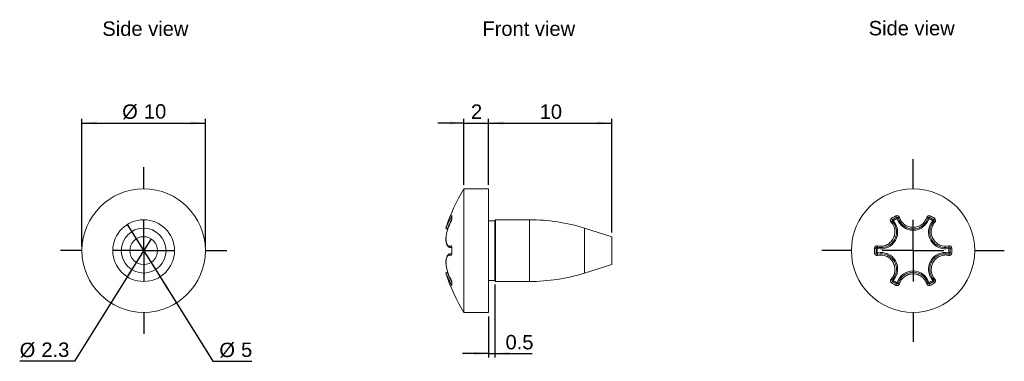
# Model space of a CAD drawing. Header units: millimetres. Extents: x 8.4 to 88.2, y 31.5 to 59.2.
import ezdxf

# ---------------------------------------------------------------- set-up
doc = ezdxf.new("R2010")
doc.units = ezdxf.units.MM
doc.header["$LTSCALE"] = 0.333333
doc.layers.add('FORMAT', color=7, linetype='Continuous')
doc.styles.get("Standard").update_dxf_attribs({"font": 'arial.ttf'})

msp = doc.modelspace()

# ---------------------------------------------------------------- linework, layer by layer
at = {"color": 7, "linetype": 'Continuous', "lineweight": 18}
for p, q in [((46.383, 45.46), (44.383, 45.46)), ((44.383, 40.46), (44.383, 45.46)), ((46.383, 40.46), (46.383, 45.46)), ((43.402, 43.237), (43.403, 43.251)), ((43.402, 43.237), (43.402, 43.041)), ((43.403, 43.251), (43.41, 43.272)), ((43.41, 43.272), (43.41, 43.074)), ((79.456, 43.147), (79.394, 43.272)), ((79.456, 43.147), (79.5, 43.057)), ((79.595, 43.095), (79.598, 43.103)), ((79.598, 43.103), (79.605, 43.112)), ((79.605, 43.112), (79.615, 43.121)), ((79.615, 43.121), (79.627, 43.13)), ((79.627, 43.13), (79.642, 43.138)), ((79.642, 43.138), (79.659, 43.146)), ((79.659, 43.146), (79.676, 43.153)), ((81.919, 43.146), (81.901, 43.153)), ((81.936, 43.138), (81.919, 43.146)), ((81.951, 43.13), (81.936, 43.138)), ((81.963, 43.121), (81.951, 43.13)), ((81.973, 43.112), (81.963, 43.121)), ((81.98, 43.103), (81.973, 43.112)), ((81.983, 43.095), (81.98, 43.103)), ((82.078, 43.057), (82.122, 43.147)), ((82.122, 43.147), (82.184, 43.272)), ((43.316, 42.782), (43.314, 42.77)), ((43.319, 42.788), (43.316, 42.782)), ((43.402, 43.041), (43.403, 43.055)), ((43.403, 43.055), (43.41, 43.074)), ((46.883, 42.873), (46.383, 42.873)), ((46.933, 42.96), (46.883, 42.873)), ((46.883, 40.46), (46.883, 42.873)), ((49.693, 42.96), (46.933, 42.96)), ((46.933, 40.46), (46.933, 42.96)), ((49.693, 40.46), (49.693, 42.96)), ((79.013, 42.77), (79.028, 42.782)), ((79.028, 42.782), (79.043, 42.792)), ((79.043, 42.792), (79.057, 42.801)), ((79.128, 42.958), (79.051, 43.074)), ((79.057, 42.801), (79.071, 42.807)), ((79.071, 42.807), (79.084, 42.811)), ((79.084, 42.811), (79.095, 42.812)), ((79.095, 42.812), (79.104, 42.811)), ((79.104, 42.811), (79.11, 42.807)), ((79.11, 42.807), (79.183, 42.875)), ((79.128, 42.958), (79.183, 42.875)), ((79.596, 43.087), (79.5, 43.057)), ((79.596, 43.087), (79.595, 43.095)), ((81.982, 43.087), (81.983, 43.095)), ((82.078, 43.057), (81.982, 43.087)), ((82.394, 42.875), (82.45, 42.958)), ((82.394, 42.875), (82.468, 42.807)), ((82.45, 42.958), (82.527, 43.074)), ((82.468, 42.807), (82.474, 42.811)), ((82.474, 42.811), (82.483, 42.812)), ((82.483, 42.812), (82.494, 42.811)), ((82.494, 42.811), (82.507, 42.807)), ((82.507, 42.807), (82.521, 42.801)), ((82.521, 42.801), (82.535, 42.792)), ((82.535, 42.792), (82.55, 42.782)), ((82.55, 42.782), (82.565, 42.77)), ((43.023, 42.21), (43.071, 42.21)), ((56.383, 41.585), (54.168, 42.277)), ((54.168, 40.46), (54.168, 42.277)), ((56.383, 40.46), (56.383, 41.585)), ((43.303, 40.71), (43.398, 40.71)), ((77.897, 40.824), (77.895, 40.806)), ((77.895, 40.806), (77.895, 40.788)), ((77.895, 40.788), (77.897, 40.773)), ((77.917, 40.74), (77.895, 40.642)), ((77.9, 40.843), (77.897, 40.824)), ((77.897, 40.773), (77.9, 40.76)), ((77.9, 40.76), (77.904, 40.75)), ((77.904, 40.75), (77.91, 40.743)), ((77.91, 40.743), (77.917, 40.74)), ((83.661, 40.74), (83.668, 40.743)), ((83.683, 40.642), (83.661, 40.74)), ((83.668, 40.743), (83.674, 40.75)), ((83.674, 40.75), (83.678, 40.76)), ((83.681, 40.824), (83.677, 40.843)), ((83.678, 40.76), (83.681, 40.773)), ((83.682, 40.806), (83.681, 40.824)), ((83.681, 40.773), (83.683, 40.788)), ((83.683, 40.788), (83.682, 40.806)), ((43.398, 40.21), (43.303, 40.21)), ((43.303, 40.21), (43.303, 40.21)), ((43.402, 40.655), (43.403, 40.656)), ((43.402, 40.655), (43.402, 40.264)), ((43.402, 40.264), (43.403, 40.263)), ((43.403, 40.656), (43.41, 40.658)), ((43.403, 40.263), (43.41, 40.262)), ((43.41, 40.658), (43.41, 40.262)), ((44.383, 35.46), (44.383, 40.46)), ((46.383, 35.46), (46.383, 40.46)), ((46.883, 38.046), (46.883, 40.46)), ((46.933, 37.96), (46.933, 40.46)), ((49.693, 37.96), (49.693, 40.46)), ((54.168, 38.642), (54.168, 40.46)), ((56.383, 39.335), (56.383, 40.46)), ((77.655, 40.658), (77.795, 40.649)), ((77.655, 40.262), (77.795, 40.27)), ((77.795, 40.649), (77.895, 40.642)), ((77.795, 40.27), (77.895, 40.277)), ((77.917, 40.179), (77.895, 40.277)), ((77.895, 40.131), (77.897, 40.146)), ((77.895, 40.113), (77.895, 40.131)), ((77.897, 40.095), (77.895, 40.113)), ((77.897, 40.146), (77.9, 40.159)), ((77.9, 40.076), (77.897, 40.095)), ((77.9, 40.159), (77.904, 40.169)), ((77.904, 40.169), (77.91, 40.176)), ((77.91, 40.176), (77.917, 40.179)), ((83.683, 40.277), (83.661, 40.179)), ((83.661, 40.179), (83.668, 40.176)), ((83.668, 40.176), (83.674, 40.169)), ((83.674, 40.169), (83.678, 40.159)), ((83.681, 40.095), (83.677, 40.076)), ((83.678, 40.159), (83.681, 40.146)), ((83.681, 40.146), (83.683, 40.131)), ((83.682, 40.113), (83.681, 40.095)), ((83.683, 40.131), (83.682, 40.113)), ((83.683, 40.642), (83.783, 40.649)), ((83.683, 40.277), (83.783, 40.27)), ((83.783, 40.649), (83.923, 40.658)), ((83.783, 40.27), (83.923, 40.262)), ((54.168, 38.642), (56.383, 39.335)), ((43.071, 38.71), (43.023, 38.71)), ((43.314, 37.766), (43.298, 37.802)), ((43.316, 38.137), (43.314, 38.15)), ((43.319, 38.132), (43.316, 38.137)), ((43.319, 38.13), (43.319, 38.132)), ((43.402, 37.878), (43.402, 37.682)), ((43.403, 37.864), (43.402, 37.878)), ((43.403, 37.668), (43.402, 37.682)), ((43.41, 37.845), (43.403, 37.864)), ((43.41, 37.647), (43.403, 37.668)), ((43.41, 37.845), (43.41, 37.647)), ((46.383, 38.046), (46.883, 38.046)), ((46.883, 38.046), (46.933, 37.96)), ((46.933, 37.96), (49.693, 37.96)), ((79.013, 38.15), (79.028, 38.137)), ((79.028, 38.137), (79.043, 38.127)), ((79.043, 38.127), (79.057, 38.118)), ((79.051, 37.845), (79.128, 37.961)), ((79.057, 38.118), (79.071, 38.112)), ((79.071, 38.112), (79.084, 38.108)), ((79.084, 38.108), (79.095, 38.107)), ((79.095, 38.107), (79.104, 38.108)), ((79.104, 38.108), (79.11, 38.112)), ((79.11, 38.112), (79.183, 38.044)), ((79.128, 37.961), (79.183, 38.044)), ((79.394, 37.647), (79.456, 37.772)), ((79.456, 37.772), (79.5, 37.862)), ((79.596, 37.832), (79.5, 37.862)), ((79.595, 37.824), (79.596, 37.832)), ((79.598, 37.816), (79.595, 37.824)), ((79.605, 37.807), (79.598, 37.816)), ((79.615, 37.798), (79.605, 37.807)), ((79.627, 37.789), (79.615, 37.798)), ((79.642, 37.781), (79.627, 37.789)), ((79.659, 37.773), (79.642, 37.781)), ((79.676, 37.766), (79.659, 37.773)), ((81.901, 37.766), (81.919, 37.773)), ((81.919, 37.773), (81.936, 37.781)), ((81.936, 37.781), (81.951, 37.789)), ((81.951, 37.789), (81.963, 37.798)), ((81.963, 37.798), (81.973, 37.807)), ((81.973, 37.807), (81.98, 37.816)), ((81.98, 37.816), (81.983, 37.824)), ((82.078, 37.862), (81.982, 37.832)), ((81.983, 37.824), (81.982, 37.832)), ((82.078, 37.862), (82.122, 37.772)), ((82.184, 37.647), (82.122, 37.772)), ((82.394, 38.044), (82.468, 38.112)), ((82.394, 38.044), (82.45, 37.961)), ((82.527, 37.845), (82.45, 37.961)), ((82.468, 38.112), (82.474, 38.108)), ((82.474, 38.108), (82.483, 38.107)), ((82.483, 38.107), (82.494, 38.108)), ((82.494, 38.108), (82.507, 38.112)), ((82.507, 38.112), (82.521, 38.118)), ((82.521, 38.118), (82.535, 38.127)), ((82.535, 38.127), (82.55, 38.137)), ((82.55, 38.137), (82.565, 38.15)), ((44.383, 35.46), (46.383, 35.46))]:
    msp.add_line(p, q, dxfattribs=at)
for centre, radius in [((18.421, 40.46), 5), ((80.789, 40.46), 5), ((18.421, 40.46), 2.5), ((18.421, 40.46), 1.817), ((18.421, 40.46), 1.125)]:
    msp.add_circle(centre, radius, dxfattribs=at)
for centre, radius, start, end in [((57.157, 37.597), 15, 148.38892, 161.55195), ((43.444, 43.24), 0.157, 213.8274, 254.48066), ((80.789, 40.46), 3.14, 116.38433, 123.61567), ((80.789, 40.46), 3, 116.38433, 123.61567), ((80.789, 40.46), 3, 56.38433, 63.61567), ((80.789, 40.46), 3.14, 56.38433, 63.61567), ((43.022, 42.31), 0.1, 159.87456, 270.76828), ((49.693, 27.96), 15, 72.64598, 90), ((78.191, 41.96), 1.35, 257.32788, 42.67212), ((80.789, 40.46), 2.9, 116.38433, 123.61567), ((80.789, 43.46), 1.35, 197.32788, 342.67212), ((83.387, 41.96), 1.35, 137.32788, 282.67212), ((80.789, 40.46), 2.9, 56.38433, 63.61567), ((43.421, 40.846), 0.107, 181.5596, 252.43159), ((43.421, 40.074), 0.107, 107.6022, 178.43953), ((80.789, 40.46), 3.14, 176.38433, 183.61567), ((80.789, 40.46), 3, 176.38433, 183.61567), ((80.789, 40.46), 2.9, 176.38433, 183.61567), ((78.191, 38.96), 1.35, 317.32788, 102.67212), ((83.387, 38.96), 1.35, 77.32788, 222.67212), ((80.789, 40.46), 2.9, 356.38433, 3.61567), ((80.789, 40.46), 3, 356.38433, 3.61567), ((80.789, 40.46), 3.14, 356.38433, 3.61567), ((43.022, 38.61), 0.1, 89.15291, 200.13007), ((57.157, 43.322), 15, 198.44803, 211.61108), ((49.693, 52.96), 15, 270, 287.35402), ((80.789, 37.46), 1.35, 17.32788, 162.67212), ((43.444, 37.679), 0.157, 105.51934, 146.1726), ((80.789, 40.46), 3.14, 236.38433, 243.61567), ((80.789, 40.46), 3, 236.38433, 243.61567), ((80.789, 40.46), 2.9, 236.38433, 243.61567), ((80.789, 40.46), 2.9, 296.38433, 303.61567), ((80.789, 40.46), 3, 296.38433, 303.61567), ((80.789, 40.46), 3.14, 296.38433, 303.61567)]:
    msp.add_arc(centre, radius, start, end, dxfattribs=at)
for points, knots in [([(42.928, 42.344), (42.929, 42.344), (42.93, 42.346), (42.948, 42.381), (42.979, 42.438), (43.021, 42.521), (43.074, 42.627), (43.136, 42.758), (43.199, 42.895), (43.259, 43.028), (43.295, 43.111), (43.314, 43.153)], [0, 0, 0, 0, 0.09662, 0.208504, 0.323365, 0.43911, 0.557665, 0.684565, 0.81461, 0.906773, 1, 1, 1, 1]), ([(43.314, 43.153), (43.337, 43.207), (43.362, 43.252), (43.398, 43.3), (43.41, 43.3), (43.41, 43.272)], [0, 0, 0, 0, 0.5, 0.5, 1, 1, 1, 1]), ([(79.394, 43.272), (79.449, 43.3), (79.514, 43.3), (79.62, 43.252), (79.66, 43.207), (79.676, 43.153)], [0, 0, 0, 0, 0.5, 0.5, 1, 1, 1, 1]), ([(79.596, 43.087), (79.595, 43.091), (79.593, 43.094), (79.592, 43.097), (79.587, 43.108), (79.581, 43.118), (79.573, 43.126), (79.566, 43.134), (79.557, 43.141), (79.547, 43.146), (79.538, 43.151), (79.528, 43.154), (79.517, 43.156), (79.507, 43.158), (79.497, 43.158), (79.486, 43.156), (79.477, 43.155), (79.469, 43.153), (79.46, 43.149), (79.459, 43.149), (79.457, 43.148), (79.456, 43.147)], [0, 0, 0, 0, 0.0000137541, 0.0000137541, 0.0000137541, 0.0000591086, 0.0000591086, 0.0000591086, 0.0001002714, 0.0001002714, 0.0001002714, 0.0001368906, 0.0001368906, 0.0001368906, 0.0001705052, 0.0001705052, 0.0001705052, 0.0001975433, 0.0001975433, 0.0001975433, 0.0002026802, 0.0002026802, 0.0002026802, 0.0002026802]), ([(79.676, 43.153), (79.712, 43.039), (79.764, 42.933), (79.901, 42.737), (79.986, 42.649), (80.181, 42.502), (80.293, 42.443), (80.53, 42.363), (80.659, 42.341), (80.913, 42.341), (81.042, 42.362), (81.281, 42.441), (81.393, 42.5), (81.688, 42.72), (81.831, 42.925), (81.901, 43.153)], [0, 0, 0, 0, 0.125, 0.125, 0.25, 0.25, 0.375, 0.375, 0.5, 0.5, 0.625, 0.625, 0.75, 0.75, 1, 1, 1, 1]), ([(81.901, 43.153), (81.918, 43.207), (81.958, 43.252), (82.064, 43.3), (82.129, 43.3), (82.184, 43.272)], [0, 0, 0, 0, 0.5, 0.5, 1, 1, 1, 1]), ([(82.122, 43.147), (82.114, 43.151), (82.105, 43.154), (82.096, 43.156), (82.085, 43.158), (82.075, 43.158), (82.065, 43.157), (82.064, 43.156), (82.062, 43.156), (82.061, 43.156), (82.048, 43.154), (82.037, 43.149), (82.027, 43.143), (82.016, 43.137), (82.006, 43.129), (81.999, 43.119), (81.992, 43.11), (81.986, 43.099), (81.982, 43.087)], [0, 0, 0, 0, 0.0000281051, 0.0000281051, 0.0000281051, 0.0000606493, 0.0000606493, 0.0000606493, 0.0000651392, 0.0000651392, 0.0000651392, 0.0001078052, 0.0001078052, 0.0001078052, 0.0001540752, 0.0001540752, 0.0001540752, 0.000201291, 0.000201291, 0.000201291, 0.000201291]), ([(43.319, 42.788), (43.304, 42.762), (43.273, 42.705), (43.226, 42.608), (43.178, 42.501), (43.133, 42.389), (43.092, 42.275), (43.054, 42.158), (43.02, 42.04), (42.99, 41.92), (42.965, 41.801), (42.945, 41.684), (42.93, 41.57), (42.922, 41.461), (42.921, 41.358), (42.926, 41.262), (42.937, 41.171), (42.954, 41.086), (42.977, 41.006), (43.006, 40.932), (43.043, 40.865), (43.085, 40.811), (43.13, 40.768), (43.18, 40.737), (43.233, 40.717), (43.275, 40.709), (43.298, 40.71), (43.303, 40.711)], [0, 0, 0, 0, 0.0384032, 0.0839542, 0.1290212, 0.1735815, 0.2177069, 0.260134, 0.3026662, 0.3452891, 0.3876321, 0.4294688, 0.4706729, 0.5112404, 0.5512745, 0.5903789, 0.6294914, 0.669825, 0.7114358, 0.7542871, 0.7981642, 0.8424014, 0.8798212, 0.9156996, 0.9534128, 0.9910854, 1, 1, 1, 1]), ([(43.314, 42.77), (43.264, 42.682), (43.217, 42.584), (43.126, 42.367), (43.084, 42.25), (43.012, 42.008), (42.981, 41.881), (42.939, 41.636), (42.927, 41.513), (42.927, 41.293), (42.938, 41.191), (42.98, 41.024), (43.011, 40.956), (43.12, 40.811), (43.215, 40.79), (43.314, 40.843)], [0, 0, 0, 0, 0.125, 0.125, 0.25, 0.25, 0.375, 0.375, 0.5, 0.5, 0.625, 0.625, 0.75, 0.75, 1, 1, 1, 1]), ([(43.406, 43.087), (43.388, 43.043), (43.352, 42.953), (43.293, 42.811), (43.23, 42.662), (43.168, 42.522), (43.116, 42.405), (43.074, 42.316), (43.043, 42.253), (43.024, 42.215), (43.023, 42.213), (43.023, 42.212)], [0, 0, 0, 0, 0.092031, 0.185123, 0.31205, 0.442037, 0.557922, 0.6765, 0.788435, 0.90325, 1, 1, 1, 1]), ([(43.41, 43.074), (43.41, 43.04), (43.398, 42.984), (43.361, 42.868), (43.337, 42.811), (43.314, 42.77)], [0, 0, 0, 0, 0.5, 0.5, 1, 1, 1, 1]), ([(43.402, 43.041), (43.402, 43.041), (43.402, 43.041), (43.402, 43.031), (43.399, 43.013), (43.394, 42.985), (43.384, 42.948), (43.371, 42.908), (43.355, 42.865), (43.338, 42.825), (43.325, 42.799), (43.32, 42.79), (43.319, 42.789)], [0, 0, 0, 0, 0.000186, 0.078375, 0.172106, 0.287531, 0.411289, 0.546607, 0.689042, 0.834729, 0.980966, 1, 1, 1, 1]), ([(77.9, 40.843), (78.017, 40.816), (78.134, 40.808), (78.373, 40.829), (78.491, 40.858), (78.716, 40.954), (78.823, 41.021), (79.011, 41.187), (79.094, 41.288), (79.222, 41.508), (79.268, 41.63), (79.319, 41.877), (79.324, 42.003), (79.281, 42.369), (79.175, 42.594), (79.013, 42.77)], [0, 0, 0, 0, 0.125, 0.125, 0.25, 0.25, 0.375, 0.375, 0.5, 0.5, 0.625, 0.625, 0.75, 0.75, 1, 1, 1, 1]), ([(79.11, 42.807), (79.285, 42.617), (79.399, 42.374), (79.448, 41.981), (79.443, 41.845), (79.39, 41.58), (79.34, 41.449), (79.204, 41.214), (79.114, 41.106), (78.912, 40.93), (78.797, 40.858), (78.555, 40.756), (78.427, 40.725), (78.169, 40.703), (78.042, 40.712), (77.917, 40.74)], [0, 0, 0, 0, 0.25, 0.25, 0.375, 0.375, 0.5, 0.5, 0.625, 0.625, 0.75, 0.75, 0.875, 0.875, 1, 1, 1, 1]), ([(79.013, 42.77), (78.975, 42.811), (78.955, 42.869), (78.967, 42.983), (78.999, 43.04), (79.051, 43.074)], [0, 0, 0, 0, 0.5, 0.5, 1, 1, 1, 1]), ([(79.128, 42.958), (79.12, 42.953), (79.113, 42.946), (79.107, 42.939), (79.1, 42.931), (79.095, 42.922), (79.091, 42.913), (79.091, 42.912), (79.09, 42.911), (79.09, 42.909), (79.085, 42.897), (79.083, 42.885), (79.083, 42.873), (79.084, 42.861), (79.086, 42.848), (79.091, 42.837), (79.095, 42.826), (79.102, 42.816), (79.11, 42.807)], [0, 0, 0, 0, 0.0000281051, 0.0000281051, 0.0000281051, 0.0000606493, 0.0000606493, 0.0000606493, 0.0000651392, 0.0000651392, 0.0000651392, 0.0001078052, 0.0001078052, 0.0001078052, 0.0001540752, 0.0001540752, 0.0001540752, 0.000201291, 0.000201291, 0.000201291, 0.000201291]), ([(81.982, 43.087), (81.905, 42.841), (81.752, 42.62), (81.436, 42.382), (81.316, 42.318), (81.06, 42.232), (80.922, 42.209), (80.65, 42.21), (80.512, 42.233), (80.258, 42.32), (80.138, 42.384), (79.929, 42.543), (79.838, 42.638), (79.69, 42.85), (79.634, 42.964), (79.596, 43.087)], [0, 0, 0, 0, 0.25, 0.25, 0.375, 0.375, 0.5, 0.5, 0.625, 0.625, 0.75, 0.75, 0.875, 0.875, 1, 1, 1, 1]), ([(83.661, 40.74), (83.41, 40.683), (83.141, 40.706), (82.777, 40.861), (82.662, 40.933), (82.459, 41.111), (82.371, 41.219), (82.235, 41.455), (82.187, 41.586), (82.135, 41.849), (82.13, 41.985), (82.163, 42.246), (82.2, 42.372), (82.31, 42.606), (82.381, 42.712), (82.468, 42.807)], [0, 0, 0, 0, 0.25, 0.25, 0.375, 0.375, 0.5, 0.5, 0.625, 0.625, 0.75, 0.75, 0.875, 0.875, 1, 1, 1, 1]), ([(82.565, 42.77), (82.484, 42.682), (82.418, 42.584), (82.317, 42.367), (82.283, 42.25), (82.254, 42.008), (82.258, 41.881), (82.308, 41.636), (82.354, 41.513), (82.48, 41.293), (82.563, 41.191), (82.751, 41.024), (82.858, 40.956), (83.196, 40.811), (83.445, 40.79), (83.677, 40.843)], [0, 0, 0, 0, 0.125, 0.125, 0.25, 0.25, 0.375, 0.375, 0.5, 0.5, 0.625, 0.625, 0.75, 0.75, 1, 1, 1, 1]), ([(82.468, 42.807), (82.47, 42.809), (82.473, 42.812), (82.475, 42.815), (82.482, 42.824), (82.487, 42.835), (82.49, 42.846), (82.493, 42.856), (82.495, 42.867), (82.494, 42.878), (82.494, 42.888), (82.492, 42.899), (82.488, 42.909), (82.485, 42.919), (82.48, 42.928), (82.473, 42.936), (82.468, 42.943), (82.461, 42.95), (82.454, 42.955), (82.453, 42.956), (82.451, 42.957), (82.45, 42.958)], [0, 0, 0, 0, 0.0000137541, 0.0000137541, 0.0000137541, 0.0000591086, 0.0000591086, 0.0000591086, 0.0001002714, 0.0001002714, 0.0001002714, 0.0001368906, 0.0001368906, 0.0001368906, 0.0001705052, 0.0001705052, 0.0001705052, 0.0001975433, 0.0001975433, 0.0001975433, 0.0002026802, 0.0002026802, 0.0002026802, 0.0002026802]), ([(82.527, 43.074), (82.578, 43.04), (82.611, 42.984), (82.623, 42.868), (82.603, 42.811), (82.565, 42.77)], [0, 0, 0, 0, 0.5, 0.5, 1, 1, 1, 1]), ([(43.392, 40.734), (43.379, 40.727), (43.349, 40.712), (43.319, 40.711), (43.303, 40.71)], [0, 0, 0, 0, 0.439247, 1, 1, 1, 1]), ([(43.314, 40.843), (43.337, 40.855), (43.362, 40.843), (43.398, 40.776), (43.41, 40.719), (43.41, 40.658)], [0, 0, 0, 0, 0.5, 0.5, 1, 1, 1, 1]), ([(43.384, 40.758), (43.383, 40.758), (43.383, 40.759), (43.387, 40.751), (43.393, 40.733), (43.399, 40.705), (43.402, 40.678), (43.402, 40.66), (43.401, 40.655)], [0, 0, 0, 0, 0.068237, 0.258459, 0.456738, 0.676041, 0.904536, 1, 1, 1, 1]), ([(77.655, 40.658), (77.659, 40.719), (77.692, 40.775), (77.786, 40.843), (77.845, 40.855), (77.9, 40.843)], [0, 0, 0, 0, 0.5, 0.5, 1, 1, 1, 1]), ([(77.917, 40.74), (77.913, 40.741), (77.91, 40.741), (77.906, 40.742), (77.895, 40.743), (77.883, 40.742), (77.872, 40.74), (77.861, 40.737), (77.851, 40.733), (77.841, 40.727), (77.833, 40.722), (77.825, 40.715), (77.818, 40.706), (77.811, 40.699), (77.806, 40.69), (77.802, 40.68), (77.799, 40.672), (77.796, 40.663), (77.795, 40.654), (77.795, 40.652), (77.795, 40.65), (77.795, 40.649)], [0, 0, 0, 0, 0.0000137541, 0.0000137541, 0.0000137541, 0.0000591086, 0.0000591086, 0.0000591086, 0.0001002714, 0.0001002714, 0.0001002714, 0.0001368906, 0.0001368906, 0.0001368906, 0.0001705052, 0.0001705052, 0.0001705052, 0.0001975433, 0.0001975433, 0.0001975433, 0.0002026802, 0.0002026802, 0.0002026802, 0.0002026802]), ([(83.783, 40.649), (83.782, 40.658), (83.78, 40.667), (83.777, 40.676), (83.774, 40.686), (83.769, 40.695), (83.763, 40.703), (83.762, 40.704), (83.761, 40.705), (83.76, 40.706), (83.752, 40.716), (83.742, 40.724), (83.732, 40.73), (83.721, 40.736), (83.709, 40.74), (83.697, 40.741), (83.685, 40.743), (83.673, 40.743), (83.661, 40.74)], [0, 0, 0, 0, 0.0000281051, 0.0000281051, 0.0000281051, 0.0000606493, 0.0000606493, 0.0000606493, 0.0000651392, 0.0000651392, 0.0000651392, 0.0001078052, 0.0001078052, 0.0001078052, 0.0001540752, 0.0001540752, 0.0001540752, 0.000201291, 0.000201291, 0.000201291, 0.000201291]), ([(83.677, 40.843), (83.733, 40.855), (83.792, 40.843), (83.886, 40.776), (83.919, 40.719), (83.923, 40.658)], [0, 0, 0, 0, 0.5, 0.5, 1, 1, 1, 1]), ([(43.306, 40.209), (43.303, 40.209), (43.281, 40.211), (43.239, 40.204), (43.185, 40.185), (43.134, 40.154), (43.089, 40.113), (43.049, 40.062), (43.013, 40.001), (42.982, 39.928), (42.957, 39.847), (42.938, 39.758), (42.926, 39.664), (42.921, 39.566), (42.922, 39.464), (42.93, 39.359), (42.943, 39.25), (42.961, 39.137), (42.985, 39.021), (43.013, 38.903), (43.046, 38.786), (43.083, 38.67), (43.123, 38.558), (43.165, 38.45), (43.21, 38.345), (43.258, 38.244), (43.295, 38.173), (43.315, 38.138), (43.319, 38.132)], [0, 0, 0, 0, 0.005957, 0.044548, 0.082051, 0.119641, 0.157397, 0.196765, 0.238629, 0.281859, 0.325022, 0.367331, 0.408577, 0.448792, 0.488009, 0.526602, 0.566041, 0.606323, 0.647433, 0.689244, 0.731526, 0.77397, 0.81611, 0.857745, 0.901358, 0.945669, 0.990662, 1, 1, 1, 1]), ([(43.314, 40.076), (43.264, 40.103), (43.217, 40.111), (43.126, 40.09), (43.084, 40.061), (43.012, 39.965), (42.981, 39.898), (42.939, 39.732), (42.927, 39.631), (42.927, 39.411), (42.938, 39.289), (42.98, 39.042), (43.011, 38.916), (43.12, 38.55), (43.215, 38.325), (43.314, 38.15)], [0, 0, 0, 0, 0.125, 0.125, 0.25, 0.25, 0.375, 0.375, 0.5, 0.5, 0.625, 0.625, 0.75, 0.75, 1, 1, 1, 1]), ([(43.305, 40.206), (43.311, 40.207), (43.338, 40.212), (43.368, 40.197), (43.392, 40.184)], [0, 0, 0, 0, 0.194337, 1, 1, 1, 1]), ([(43.41, 40.262), (43.41, 40.2), (43.398, 40.144), (43.361, 40.076), (43.337, 40.064), (43.314, 40.076)], [0, 0, 0, 0, 0.5, 0.5, 1, 1, 1, 1]), ([(43.401, 40.264), (43.401, 40.256), (43.402, 40.236), (43.398, 40.206), (43.391, 40.179), (43.384, 40.162), (43.383, 40.161), (43.383, 40.16)], [0, 0, 0, 0, 0.142494, 0.374897, 0.603434, 0.82166, 1, 1, 1, 1]), ([(77.9, 40.076), (77.845, 40.064), (77.786, 40.076), (77.692, 40.143), (77.659, 40.2), (77.655, 40.262)], [0, 0, 0, 0, 0.5, 0.5, 1, 1, 1, 1]), ([(77.795, 40.27), (77.796, 40.261), (77.797, 40.252), (77.801, 40.243), (77.804, 40.233), (77.809, 40.224), (77.815, 40.216), (77.816, 40.215), (77.817, 40.214), (77.818, 40.213), (77.826, 40.203), (77.836, 40.195), (77.846, 40.189), (77.857, 40.183), (77.869, 40.179), (77.881, 40.178), (77.893, 40.176), (77.905, 40.176), (77.917, 40.179)], [0, 0, 0, 0, 0.0000281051, 0.0000281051, 0.0000281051, 0.0000606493, 0.0000606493, 0.0000606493, 0.0000651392, 0.0000651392, 0.0000651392, 0.0001078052, 0.0001078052, 0.0001078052, 0.0001540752, 0.0001540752, 0.0001540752, 0.000201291, 0.000201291, 0.000201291, 0.000201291]), ([(79.013, 38.15), (79.094, 38.237), (79.159, 38.335), (79.261, 38.552), (79.295, 38.669), (79.324, 38.911), (79.32, 39.038), (79.27, 39.283), (79.224, 39.406), (79.098, 39.626), (79.015, 39.728), (78.827, 39.895), (78.72, 39.963), (78.381, 40.108), (78.133, 40.129), (77.9, 40.076)], [0, 0, 0, 0, 0.125, 0.125, 0.25, 0.25, 0.375, 0.375, 0.5, 0.5, 0.625, 0.625, 0.75, 0.75, 1, 1, 1, 1]), ([(77.917, 40.179), (78.168, 40.236), (78.437, 40.213), (78.801, 40.058), (78.916, 39.986), (79.119, 39.808), (79.207, 39.7), (79.343, 39.464), (79.391, 39.333), (79.443, 39.07), (79.447, 38.934), (79.415, 38.673), (79.378, 38.547), (79.268, 38.313), (79.197, 38.207), (79.11, 38.112)], [0, 0, 0, 0, 0.25, 0.25, 0.375, 0.375, 0.5, 0.5, 0.625, 0.625, 0.75, 0.75, 0.875, 0.875, 1, 1, 1, 1]), ([(82.468, 38.112), (82.293, 38.302), (82.178, 38.545), (82.13, 38.938), (82.135, 39.074), (82.188, 39.339), (82.238, 39.47), (82.374, 39.705), (82.464, 39.813), (82.666, 39.989), (82.781, 40.061), (83.023, 40.163), (83.151, 40.194), (83.408, 40.216), (83.536, 40.207), (83.661, 40.179)], [0, 0, 0, 0, 0.25, 0.25, 0.375, 0.375, 0.5, 0.5, 0.625, 0.625, 0.75, 0.75, 0.875, 0.875, 1, 1, 1, 1]), ([(83.677, 40.076), (83.561, 40.103), (83.444, 40.111), (83.205, 40.09), (83.087, 40.061), (82.862, 39.965), (82.755, 39.898), (82.567, 39.732), (82.484, 39.631), (82.356, 39.411), (82.31, 39.289), (82.259, 39.042), (82.254, 38.916), (82.297, 38.55), (82.403, 38.325), (82.565, 38.15)], [0, 0, 0, 0, 0.125, 0.125, 0.25, 0.25, 0.375, 0.375, 0.5, 0.5, 0.625, 0.625, 0.75, 0.75, 1, 1, 1, 1]), ([(83.661, 40.179), (83.665, 40.178), (83.668, 40.178), (83.672, 40.177), (83.683, 40.176), (83.695, 40.177), (83.706, 40.179), (83.717, 40.182), (83.727, 40.186), (83.736, 40.192), (83.745, 40.197), (83.753, 40.204), (83.76, 40.213), (83.766, 40.22), (83.772, 40.229), (83.776, 40.239), (83.779, 40.247), (83.782, 40.256), (83.783, 40.265), (83.783, 40.267), (83.783, 40.269), (83.783, 40.27)], [0, 0, 0, 0, 0.0000137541, 0.0000137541, 0.0000137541, 0.0000591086, 0.0000591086, 0.0000591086, 0.0001002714, 0.0001002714, 0.0001002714, 0.0001368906, 0.0001368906, 0.0001368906, 0.0001705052, 0.0001705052, 0.0001705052, 0.0001975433, 0.0001975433, 0.0001975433, 0.0002026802, 0.0002026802, 0.0002026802, 0.0002026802]), ([(83.923, 40.262), (83.919, 40.2), (83.886, 40.144), (83.792, 40.076), (83.733, 40.064), (83.677, 40.076)], [0, 0, 0, 0, 0.5, 0.5, 1, 1, 1, 1]), ([(43.04, 38.359), (43.032, 38.376), (43.003, 38.434), (42.967, 38.504), (42.938, 38.558), (42.926, 38.58), (42.928, 38.576), (42.928, 38.575)], [0, 0, 0, 0, 0.121735, 0.401748, 0.691889, 0.942593, 1, 1, 1, 1]), ([(43.023, 38.707), (43.023, 38.708), (43.02, 38.713), (43.032, 38.689), (43.06, 38.631), (43.108, 38.531), (43.169, 38.396), (43.242, 38.23), (43.322, 38.041), (43.378, 37.902), (43.406, 37.832)], [0, 0, 0, 0, 0.023388, 0.147519, 0.281862, 0.421166, 0.563884, 0.711452, 0.85366, 1, 1, 1, 1]), ([(43.298, 37.802), (43.275, 37.853), (43.224, 37.969), (43.15, 38.131), (43.085, 38.269), (43.053, 38.334), (43.04, 38.359)], [0, 0, 0, 0, 0.233514, 0.530334, 0.819546, 1, 1, 1, 1]), ([(79.596, 37.832), (79.672, 38.078), (79.826, 38.299), (80.142, 38.537), (80.262, 38.601), (80.518, 38.687), (80.656, 38.71), (80.928, 38.709), (81.066, 38.686), (81.32, 38.599), (81.44, 38.535), (81.649, 38.376), (81.74, 38.281), (81.888, 38.069), (81.944, 37.955), (81.982, 37.832)], [0, 0, 0, 0, 0.25, 0.25, 0.375, 0.375, 0.5, 0.5, 0.625, 0.625, 0.75, 0.75, 0.875, 0.875, 1, 1, 1, 1]), ([(81.901, 37.766), (81.866, 37.88), (81.814, 37.986), (81.677, 38.182), (81.592, 38.27), (81.397, 38.417), (81.285, 38.476), (81.048, 38.556), (80.919, 38.578), (80.665, 38.578), (80.536, 38.557), (80.297, 38.478), (80.184, 38.419), (79.89, 38.199), (79.747, 37.994), (79.676, 37.766)], [0, 0, 0, 0, 0.125, 0.125, 0.25, 0.25, 0.375, 0.375, 0.5, 0.5, 0.625, 0.625, 0.75, 0.75, 1, 1, 1, 1]), ([(43.314, 38.15), (43.337, 38.108), (43.362, 38.051), (43.398, 37.936), (43.41, 37.879), (43.41, 37.845)], [0, 0, 0, 0, 0.5, 0.5, 1, 1, 1, 1]), ([(43.41, 37.647), (43.41, 37.619), (43.398, 37.619), (43.361, 37.667), (43.337, 37.712), (43.314, 37.766)], [0, 0, 0, 0, 0.5, 0.5, 1, 1, 1, 1]), ([(43.319, 38.13), (43.322, 38.124), (43.331, 38.109), (43.346, 38.077), (43.363, 38.035), (43.378, 37.991), (43.39, 37.949), (43.398, 37.913), (43.401, 37.891), (43.402, 37.879), (43.402, 37.878), (43.402, 37.878)], [0, 0, 0, 0, 0.087483, 0.225735, 0.372848, 0.519284, 0.662226, 0.796636, 0.904464, 0.994068, 1, 1, 1, 1]), ([(79.051, 37.845), (78.999, 37.879), (78.967, 37.935), (78.955, 38.051), (78.975, 38.108), (79.013, 38.15)], [0, 0, 0, 0, 0.5, 0.5, 1, 1, 1, 1]), ([(79.11, 38.112), (79.108, 38.11), (79.105, 38.107), (79.103, 38.104), (79.096, 38.095), (79.091, 38.084), (79.088, 38.073), (79.085, 38.063), (79.083, 38.052), (79.084, 38.041), (79.084, 38.031), (79.086, 38.02), (79.09, 38.01), (79.093, 38.001), (79.098, 37.991), (79.105, 37.983), (79.11, 37.976), (79.117, 37.97), (79.124, 37.964), (79.125, 37.963), (79.127, 37.962), (79.128, 37.961)], [0, 0, 0, 0, 0.0000137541, 0.0000137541, 0.0000137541, 0.0000591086, 0.0000591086, 0.0000591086, 0.0001002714, 0.0001002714, 0.0001002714, 0.0001368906, 0.0001368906, 0.0001368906, 0.0001705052, 0.0001705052, 0.0001705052, 0.0001975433, 0.0001975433, 0.0001975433, 0.0002026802, 0.0002026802, 0.0002026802, 0.0002026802]), ([(79.676, 37.766), (79.66, 37.712), (79.62, 37.667), (79.514, 37.619), (79.449, 37.619), (79.394, 37.647)], [0, 0, 0, 0, 0.5, 0.5, 1, 1, 1, 1]), ([(79.456, 37.772), (79.464, 37.768), (79.473, 37.765), (79.482, 37.763), (79.493, 37.761), (79.503, 37.761), (79.513, 37.762), (79.514, 37.763), (79.516, 37.763), (79.517, 37.763), (79.53, 37.765), (79.541, 37.77), (79.551, 37.776), (79.562, 37.782), (79.571, 37.79), (79.579, 37.8), (79.586, 37.809), (79.592, 37.82), (79.596, 37.832)], [0, 0, 0, 0, 0.0000281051, 0.0000281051, 0.0000281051, 0.0000606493, 0.0000606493, 0.0000606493, 0.0000651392, 0.0000651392, 0.0000651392, 0.0001078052, 0.0001078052, 0.0001078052, 0.0001540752, 0.0001540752, 0.0001540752, 0.000201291, 0.000201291, 0.000201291, 0.000201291]), ([(82.184, 37.647), (82.129, 37.619), (82.064, 37.619), (81.958, 37.667), (81.918, 37.712), (81.901, 37.766)], [0, 0, 0, 0, 0.5, 0.5, 1, 1, 1, 1]), ([(81.982, 37.832), (81.983, 37.828), (81.985, 37.825), (81.986, 37.822), (81.99, 37.811), (81.997, 37.802), (82.005, 37.793), (82.012, 37.785), (82.021, 37.778), (82.031, 37.773), (82.04, 37.768), (82.05, 37.765), (82.061, 37.763), (82.071, 37.761), (82.081, 37.761), (82.092, 37.763), (82.1, 37.764), (82.109, 37.766), (82.117, 37.77), (82.119, 37.771), (82.121, 37.771), (82.122, 37.772)], [0, 0, 0, 0, 0.0000137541, 0.0000137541, 0.0000137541, 0.0000591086, 0.0000591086, 0.0000591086, 0.0001002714, 0.0001002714, 0.0001002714, 0.0001368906, 0.0001368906, 0.0001368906, 0.0001705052, 0.0001705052, 0.0001705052, 0.0001975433, 0.0001975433, 0.0001975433, 0.0002026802, 0.0002026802, 0.0002026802, 0.0002026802]), ([(82.45, 37.961), (82.458, 37.966), (82.465, 37.973), (82.471, 37.98), (82.478, 37.988), (82.483, 37.997), (82.487, 38.006), (82.487, 38.007), (82.488, 38.009), (82.488, 38.01), (82.493, 38.022), (82.495, 38.034), (82.494, 38.046), (82.494, 38.058), (82.492, 38.071), (82.487, 38.082), (82.483, 38.093), (82.476, 38.103), (82.468, 38.112)], [0, 0, 0, 0, 0.0000281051, 0.0000281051, 0.0000281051, 0.0000606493, 0.0000606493, 0.0000606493, 0.0000651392, 0.0000651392, 0.0000651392, 0.0001078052, 0.0001078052, 0.0001078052, 0.0001540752, 0.0001540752, 0.0001540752, 0.000201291, 0.000201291, 0.000201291, 0.000201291]), ([(82.565, 38.15), (82.603, 38.108), (82.623, 38.051), (82.611, 37.936), (82.579, 37.879), (82.527, 37.845)], [0, 0, 0, 0, 0.5, 0.5, 1, 1, 1, 1])]:
    msp.add_open_spline(points, degree=3, knots=knots, dxfattribs=at)
at = {"layer": 'FORMAT', "color": 7}
for p, q in [((13.421, 40.793), (13.421, 51.126)), ((23.421, 40.793), (23.421, 51.126)), ((44.383, 45.793), (44.383, 51.126)), ((46.383, 45.793), (46.383, 51.126)), ((46.383, 45.793), (46.383, 51.126)), ((56.383, 41.918), (56.383, 51.126)), ((13.421, 50.793), (23.421, 50.793)), ((44.383, 50.793), (42.266, 50.793)), ((44.383, 50.793), (46.383, 50.793)), ((46.383, 50.793), (56.383, 50.793)), ((46.383, 50.793), (48.499, 50.793)), ((18.421, 45.46), (18.421, 47.21)), ((80.789, 45.46), (80.789, 47.855)), ((17.095, 42.579), (19.747, 38.34)), ((18.421, 40.46), (18.421, 42.96)), ((80.789, 40.46), (80.789, 42.96)), ((19.017, 41.413), (17.824, 39.506)), ((13.421, 40.46), (11.671, 40.46)), ((18.421, 40.46), (15.921, 40.46)), ((18.421, 40.46), (18.421, 37.96)), ((18.421, 40.46), (20.921, 40.46)), ((23.421, 40.46), (25.171, 40.46)), ((75.789, 40.46), (73.394, 40.46)), ((80.789, 40.46), (78.289, 40.46)), ((80.789, 40.46), (80.789, 37.96)), ((80.789, 40.46), (83.289, 40.46)), ((85.789, 40.46), (88.184, 40.46)), ((17.824, 39.506), (12.815, 31.497)), ((19.747, 38.34), (24.027, 31.497)), ((46.883, 37.713), (46.883, 31.793)), ((18.421, 35.46), (18.421, 33.71)), ((46.383, 35.126), (46.383, 31.793)), ((80.789, 35.46), (80.789, 33.065)), ((46.383, 32.126), (44.266, 32.126)), ((46.383, 32.126), (46.883, 32.126)), ((46.883, 32.126), (49.908, 32.126)), ((12.815, 31.497), (8.371, 31.497)), ((24.027, 31.497), (27.177, 31.497))]:
    msp.add_line(p, q, dxfattribs=at)
for points in [[(13.421, 50.793), (14.606, 50.666), (14.606, 50.92)], [(23.421, 50.793), (22.236, 50.92), (22.236, 50.666)], [(44.383, 50.793), (43.197, 50.92), (43.197, 50.666)], [(46.383, 50.793), (47.568, 50.666), (47.568, 50.92)], [(46.383, 50.793), (47.568, 50.666), (47.568, 50.92)], [(56.383, 50.793), (55.197, 50.92), (55.197, 50.666)], [(17.824, 39.506), (17.088, 38.568), (17.303, 38.433)], [(19.747, 38.34), (20.267, 37.268), (20.483, 37.402)], [(46.383, 32.126), (45.197, 32.253), (45.197, 31.999)], [(46.883, 32.126), (48.068, 31.999), (48.068, 32.253)]]:
    msp.add_solid(points, dxfattribs=at)

# ---------------------------------------------------------------- texts
at = {"layer": 'FORMAT', "color": 7, "linetype": 'Continuous'}
for s, p in [('Side view', (15.071, 57.852)), ('Front view', (45.878, 57.852)), ('Side view', (77.189, 57.892))]:
    msp.add_text(s, height=1.1667, dxfattribs=at).set_placement(p)
at = {"layer": 'FORMAT', "color": 7, "attachment_point": 1}
for s, insert, char_height in [('%%c', (16.679, 52.297), 1.1667), ('10', (18.439, 52.315), 1.1667), ('2', (44.952, 52.297), 1.167), ('10', (50.521, 52.297), 1.1667), ('0.5', (47.753, 33.63), 1.1667), ('%%c', (8.371, 33.001), 1.1667), ('2.3', (10.131, 33.018), 1.1667), ('%%c', (24.556, 33.001), 1.1667), ('5', (26.315, 33.018), 1.167)]:
    msp.add_mtext(s, dxfattribs=dict(at, insert=insert, char_height=char_height))

doc.saveas('drawing.dxf')
